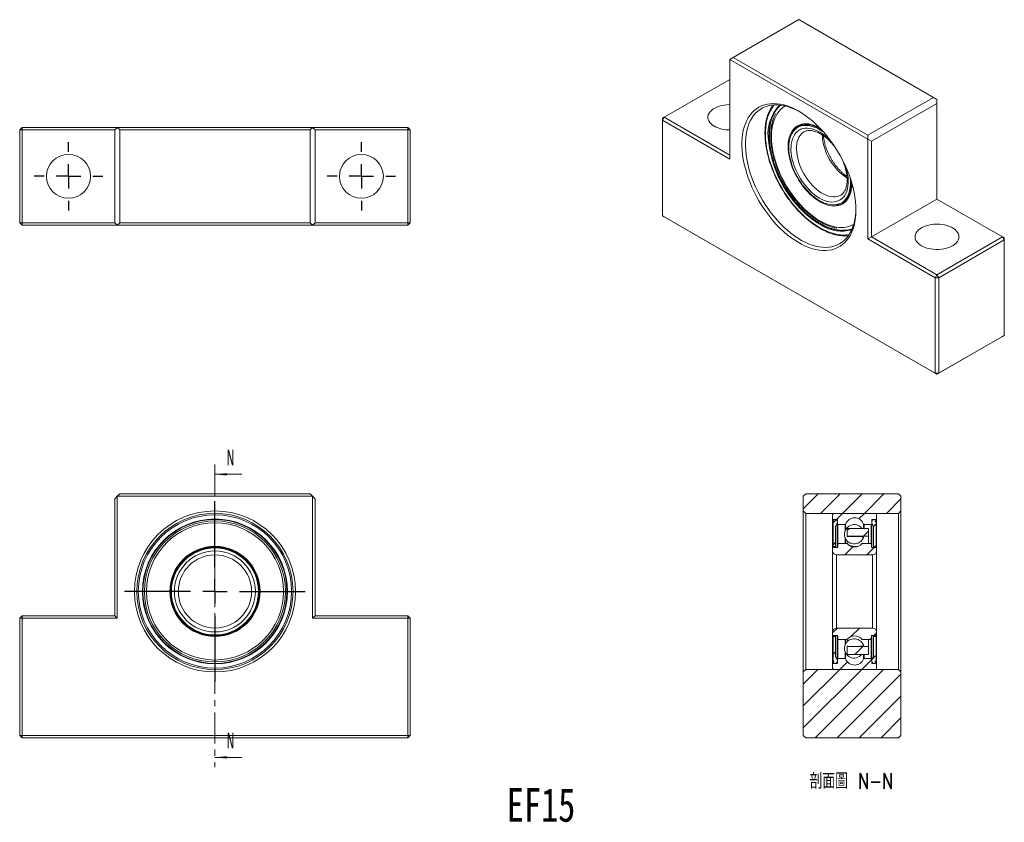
# Model space of a CAD drawing. Header units: millimetres. Extents: x 47 to 249, y 22 to 187.
import ezdxf

# ---------------------------------------------------------------- set-up
doc = ezdxf.new("R2010")
doc.units = ezdxf.units.MM
doc.linetypes.add('CENTER', pattern=[10.16, 6.35, -1.27, 1.27, -1.27])
doc.layers.add('FORMAT', color=7, linetype='Continuous')
doc.styles.add('SLDTEXTSTYLE0', font='TXT', dxfattribs={"width": 0.75})
doc.styles.add('SLDTEXTSTYLE1', font='TXT', dxfattribs={"width": 0.75, "bigfont": 'bigfont'})

# ---------------------------------------------------------------- blocks, each defined once
blk = doc.blocks.new('SW_CENTERMARKSYMBOL_0')
at = {"layer": 'FORMAT', "color": 0}
for p, q in [((0, 5), (0, 18.5)), ((0, 0), (0, 2.5)), ((-5, 0), (-18.5, 0)), ((0, 0), (-2.5, 0)), ((0, 0), (0, -2.5)), ((0, 0), (2.5, 0)), ((5, 0), (18.5, 0)), ((0, -5), (0, -18.5))]:
    blk.add_line(p, q, dxfattribs=at)
blk = doc.blocks.new('SW_CENTERMARKSYMBOL_1')
at = {"layer": 'FORMAT', "color": 0}
for p, q in [((0, 5), (0, 7)), ((0, 0), (0, 2.5)), ((-5, 0), (-7, 0)), ((0, 0), (-2.5, 0)), ((0, 0), (0, -2.5)), ((0, 0), (2.5, 0)), ((5, 0), (7, 0)), ((0, -5), (0, -7))]:
    blk.add_line(p, q, dxfattribs=at)
blk = doc.blocks.new('SW_CENTERMARKSYMBOL_2')
at = {"layer": 'FORMAT', "color": 0}
for p, q in [((0, 5), (0, 7)), ((0, 0), (0, 2.5)), ((-5, 0), (-7, 0)), ((0, 0), (-2.5, 0)), ((0, 0), (0, -2.5)), ((0, 0), (2.5, 0)), ((5, 0), (7, 0)), ((0, -5), (0, -7))]:
    blk.add_line(p, q, dxfattribs=at)

msp = doc.modelspace()

# ---------------------------------------------------------------- hatches: boundary and pattern name
at = {"linetype": 'Continuous', "lineweight": 0}
h = msp.add_hatch(dxfattribs=at)
h.set_pattern_fill('ANSI31', style=0)
h.paths.add_polyline_path([(227.09, 85.41), (227.59, 85.91), (227.59, 88.91), (227.09, 89.41), (208.09, 89.41), (207.59, 88.91), (207.59, 85.91), (208.09, 85.41)], flags=0)
h = msp.add_hatch(dxfattribs=at)
h.set_pattern_fill('ANSI31', style=0)
edge = h.paths.add_edge_path(flags=0)
edge.add_arc((222.29, 85.11), 0.3, 0, 90)
edge.add_line((222.29, 85.41), (213.89, 85.41))
edge.add_arc((213.89, 85.11), 0.3, 90, 180)
edge.add_line((213.59, 85.11), (213.59, 84.26))
edge.add_arc((213.69, 84.26), 0.1, 180, 270)
edge.add_line((213.69, 84.16), (214.49, 84.16))
edge.add_arc((214.49, 84.06), 0.1, 0, 90, ccw=False)
edge.add_line((214.59, 84.06), (214.59, 83.26))
edge.add_arc((214.69, 83.26), 0.1, 180, 270)
edge.add_line((214.69, 83.16), (216.14, 83.16))
edge.add_arc((216.14, 83.26), 0.1, 270, 338.9109)
edge.add_arc((218.09, 82.51), 1.98, 21.0891, 158.9109, ccw=False)
edge.add_arc((220.03, 83.26), 0.1, 201.0891, 270)
edge.add_line((220.03, 83.16), (221.49, 83.16))
edge.add_arc((221.49, 83.26), 0.1, 270, 360)
edge.add_line((221.59, 83.26), (221.59, 84.06))
edge.add_arc((221.69, 84.06), 0.1, 90, 180, ccw=False)
edge.add_line((221.69, 84.16), (222.49, 84.16))
edge.add_arc((222.49, 84.26), 0.1, 270, 360)
edge.add_line((222.59, 84.26), (222.59, 85.11))
h = msp.add_hatch(dxfattribs=at)
h.set_pattern_fill('ANSI31', style=0)
edge = h.paths.add_edge_path(flags=0)
edge.add_line((214.19, 78.64), (214.19, 82.59))
edge.add_arc((214.49, 82.59), 0.3, 155.8746, 180, ccw=False)
edge.add_line((214.21, 82.72), (214.54, 83.45))
edge.add_arc((214.09, 83.66), 0.5, 335.8746, 450)
edge.add_line((214.09, 84.16), (213.84, 84.16))
edge.add_arc((213.84, 84.01), 0.15, 90, 302.579)
edge.add_arc((214.19, 83.46), 0.5, 122.579, 180)
edge.add_line((213.69, 83.46), (213.69, 78.64))
edge.add_line((213.69, 78.64), (214.19, 78.64))
h = msp.add_hatch(dxfattribs=at)
h.set_pattern_fill('ANSI31', style=0)
edge = h.paths.add_edge_path(flags=0)
edge.add_line((221.63, 83.45), (221.96, 82.72))
edge.add_arc((221.69, 82.59), 0.3, 0, 24.1254, ccw=False)
edge.add_line((221.99, 82.59), (221.99, 78.64))
edge.add_line((221.99, 78.64), (222.49, 78.64))
edge.add_line((222.49, 78.64), (222.49, 83.46))
edge.add_arc((221.99, 83.46), 0.5, 0, 57.421)
edge.add_arc((222.34, 84.01), 0.15, 237.421, 450)
edge.add_line((222.34, 84.16), (222.09, 84.16))
edge.add_arc((222.09, 83.66), 0.5, 90, 204.1254)
h = msp.add_hatch(dxfattribs=at)
h.set_pattern_fill('ANSI31', style=0)
h.paths.add_polyline_path([(220.95, 82.31), (216.6, 82.31), (216.6, 80.71), (220.95, 80.71)], flags=0)
h = msp.add_hatch(dxfattribs=at)
h.set_pattern_fill('ANSI31', style=0)
edge = h.paths.add_edge_path(flags=0)
edge.add_line((222.59, 77.71), (222.59, 78.33))
edge.add_arc((222.49, 78.33), 0.1, 0, 90)
edge.add_line((222.49, 78.43), (221.64, 78.43))
edge.add_arc((221.64, 78.53), 0.1, 180, 270, ccw=False)
edge.add_line((221.54, 78.53), (221.54, 79.13))
edge.add_arc((221.44, 79.13), 0.1, 0, 90)
edge.add_line((221.44, 79.23), (219.65, 79.23))
edge.add_arc((219.65, 79.13), 0.1, 90, 138.7253)
edge.add_arc((218.09, 80.51), 1.98, 221.2747, 318.7253, ccw=False)
edge.add_arc((216.52, 79.13), 0.1, 41.2747, 90)
edge.add_line((216.52, 79.23), (214.74, 79.23))
edge.add_arc((214.74, 79.13), 0.1, 90, 180)
edge.add_line((214.64, 79.13), (214.64, 78.53))
edge.add_arc((214.54, 78.53), 0.1, 270, 360, ccw=False)
edge.add_line((214.54, 78.43), (213.69, 78.43))
edge.add_arc((213.69, 78.33), 0.1, 90, 180)
edge.add_line((213.59, 78.33), (213.59, 77.71))
edge.add_arc((214.39, 77.71), 0.8, 180, 270)
edge.add_line((214.39, 76.91), (221.79, 76.91))
edge.add_arc((221.79, 77.71), 0.8, 270, 360)
h = msp.add_hatch(dxfattribs=at)
h.set_pattern_fill('ANSI31', style=0)
edge = h.paths.add_edge_path(flags=0)
edge.add_line((221.64, 60.38), (222.49, 60.38))
edge.add_arc((222.49, 60.48), 0.1, 270, 360)
edge.add_line((222.59, 60.48), (222.59, 61.11))
edge.add_arc((221.79, 61.11), 0.8, 0, 90)
edge.add_line((221.79, 61.91), (214.39, 61.91))
edge.add_arc((214.39, 61.11), 0.8, 90, 180)
edge.add_line((213.59, 61.11), (213.59, 60.48))
edge.add_arc((213.69, 60.48), 0.1, 180, 270)
edge.add_line((213.69, 60.38), (214.54, 60.38))
edge.add_arc((214.54, 60.28), 0.1, 0, 90, ccw=False)
edge.add_line((214.64, 60.28), (214.64, 59.68))
edge.add_arc((214.74, 59.68), 0.1, 180, 270)
edge.add_line((214.74, 59.58), (216.52, 59.58))
edge.add_arc((216.52, 59.68), 0.1, 270, 318.7253)
edge.add_arc((218.09, 58.31), 1.98, 41.2747, 138.7253, ccw=False)
edge.add_arc((219.65, 59.68), 0.1, 221.2747, 270)
edge.add_line((219.65, 59.58), (221.44, 59.58))
edge.add_arc((221.44, 59.68), 0.1, 270, 360)
edge.add_line((221.54, 59.68), (221.54, 60.28))
edge.add_arc((221.64, 60.28), 0.1, 90, 180, ccw=False)
h = msp.add_hatch(dxfattribs=at)
h.set_pattern_fill('ANSI31', style=0)
edge = h.paths.add_edge_path(flags=0)
edge.add_line((214.54, 55.36), (214.21, 56.1))
edge.add_arc((214.49, 56.22), 0.3, 180, 204.1254, ccw=False)
edge.add_line((214.19, 56.22), (214.19, 60.17))
edge.add_line((214.19, 60.17), (213.69, 60.17))
edge.add_line((213.69, 60.17), (213.69, 55.35))
edge.add_arc((214.19, 55.35), 0.5, 180, 237.421)
edge.add_arc((213.84, 54.81), 0.15, 57.421, 270)
edge.add_line((213.84, 54.66), (214.09, 54.66))
edge.add_arc((214.09, 55.16), 0.5, 270, 384.1254)
h = msp.add_hatch(dxfattribs=at)
h.set_pattern_fill('ANSI31', style=0)
edge = h.paths.add_edge_path(flags=0)
edge.add_line((221.99, 60.17), (221.99, 56.22))
edge.add_arc((221.69, 56.22), 0.3, 335.8746, 360, ccw=False)
edge.add_line((221.96, 56.1), (221.63, 55.36))
edge.add_arc((222.09, 55.16), 0.5, 155.8746, 270)
edge.add_line((222.09, 54.66), (222.34, 54.66))
edge.add_arc((222.34, 54.81), 0.15, 270, 482.579)
edge.add_arc((221.99, 55.35), 0.5, 302.579, 360)
edge.add_line((222.49, 55.35), (222.49, 60.17))
edge.add_line((222.49, 60.17), (221.99, 60.17))
h = msp.add_hatch(dxfattribs=at)
h.set_pattern_fill('ANSI31', style=0)
h.paths.add_polyline_path([(220.95, 58.11), (216.6, 58.11), (216.6, 56.51), (220.95, 56.51)], flags=0)
h = msp.add_hatch(dxfattribs=at)
h.set_pattern_fill('ANSI31', style=0)
edge = h.paths.add_edge_path(flags=0)
edge.add_arc((222.29, 53.71), 0.3, 270, 360)
edge.add_line((222.59, 53.71), (222.59, 54.56))
edge.add_arc((222.49, 54.56), 0.1, 0, 90)
edge.add_line((222.49, 54.66), (221.69, 54.66))
edge.add_arc((221.69, 54.76), 0.1, 180, 270, ccw=False)
edge.add_line((221.59, 54.76), (221.59, 55.56))
edge.add_arc((221.49, 55.56), 0.1, 0, 90)
edge.add_line((221.49, 55.66), (220.03, 55.66))
edge.add_arc((220.03, 55.56), 0.1, 90, 158.9109)
edge.add_arc((218.09, 56.31), 1.98, 201.0891, 338.9109, ccw=False)
edge.add_arc((216.14, 55.56), 0.1, 21.0891, 90)
edge.add_line((216.14, 55.66), (214.69, 55.66))
edge.add_arc((214.69, 55.56), 0.1, 90, 180)
edge.add_line((214.59, 55.56), (214.59, 54.76))
edge.add_arc((214.49, 54.76), 0.1, 270, 360, ccw=False)
edge.add_line((214.49, 54.66), (213.69, 54.66))
edge.add_arc((213.69, 54.56), 0.1, 90, 180)
edge.add_line((213.59, 54.56), (213.59, 53.71))
edge.add_arc((213.89, 53.71), 0.3, 180, 270)
edge.add_line((213.89, 53.41), (222.29, 53.41))
h = msp.add_hatch(dxfattribs=at)
h.set_pattern_fill('ANSI31', style=0)
h.paths.add_polyline_path([(227.59, 52.91), (227.09, 53.41), (208.09, 53.41), (207.59, 52.91), (207.59, 39.91), (208.09, 39.41), (227.09, 39.41), (227.59, 39.91)], flags=0)

# ---------------------------------------------------------------- linework, layer by layer
at = {"color": 7, "linetype": 'Continuous', "lineweight": 15}
for p, q in [((206.68, 186.58), (193.25, 178.82)), ((234.26, 170.66), (206.68, 186.58)), ((192.54, 178.41), (193.25, 178.82)), ((192.54, 178.41), (192.54, 158)), ((220.83, 162.08), (192.54, 178.41)), ((193.25, 178.82), (220.83, 162.9)), ((192.54, 174.33), (179.11, 166.57)), ((220.83, 162.9), (234.26, 170.66)), ((234.97, 169.43), (221.53, 161.68)), ((234.97, 170.25), (234.26, 170.66)), ((234.97, 169.43), (234.97, 170.25)), ((234.97, 149.83), (234.97, 169.43)), ((178.75, 165.96), (179.11, 166.57)), ((179.11, 166.57), (178.75, 166.37)), ((178.75, 165.96), (178.75, 166.37)), ((178.75, 165.96), (178.75, 146.36)), ((192.54, 158), (178.75, 165.96)), ((179.11, 166.57), (192.54, 158.81)), ((47.07, 163.98), (47.57, 164.48)), ((47.07, 144.98), (47.07, 163.98)), ((47.57, 163.98), (47.07, 163.98)), ((47.57, 163.98), (47.57, 164.48)), ((47.57, 164.48), (67.07, 164.48)), ((47.57, 163.98), (47.57, 144.98)), ((66.57, 163.98), (47.57, 163.98)), ((67.07, 164.48), (66.57, 163.98)), ((66.57, 144.98), (66.57, 163.98)), ((67.57, 163.98), (67.07, 164.48)), ((67.07, 164.48), (107.07, 164.48)), ((67.57, 163.98), (67.57, 144.98)), ((106.57, 163.98), (67.57, 163.98)), ((107.07, 164.48), (106.57, 163.98)), ((106.57, 144.98), (106.57, 163.98)), ((107.57, 163.98), (107.07, 164.48)), ((107.07, 164.48), (126.57, 164.48)), ((107.57, 163.98), (107.57, 144.98)), ((126.57, 163.98), (107.57, 163.98)), ((126.57, 164.48), (126.57, 163.98)), ((126.57, 164.48), (127.07, 163.98)), ((126.57, 144.98), (126.57, 163.98)), ((127.07, 163.98), (126.57, 163.98)), ((127.07, 163.98), (127.07, 144.98)), ((207.09, 164.98), (206.49, 164.63)), ((207.74, 163.6), (207.71, 163.57)), ((220.83, 162.9), (220.83, 162.08)), ((220.83, 141.67), (220.83, 162.08)), ((220.83, 162.08), (221.53, 161.68)), ((221.53, 161.68), (221.53, 142.08)), ((215.51, 149), (216.11, 149.35)), ((221.53, 142.08), (234.97, 149.83)), ((248.4, 142.08), (234.97, 149.83)), ((178.75, 146.36), (234.62, 114.11)), ((178.75, 146.36), (179.11, 146.16)), ((234.97, 113.91), (179.11, 146.16)), ((47.57, 144.98), (47.07, 144.98)), ((47.57, 144.48), (47.07, 144.98)), ((47.57, 144.98), (66.57, 144.98)), ((47.57, 144.48), (47.57, 144.98)), ((67.07, 144.48), (47.57, 144.48)), ((66.57, 144.98), (67.07, 144.48)), ((67.07, 144.48), (67.57, 144.98)), ((107.07, 144.48), (67.07, 144.48)), ((67.57, 144.98), (106.57, 144.98)), ((106.57, 144.98), (107.07, 144.48)), ((107.07, 144.48), (107.57, 144.98)), ((126.57, 144.48), (107.07, 144.48)), ((107.57, 144.98), (126.57, 144.98)), ((127.07, 144.98), (126.57, 144.98)), ((126.57, 144.98), (126.57, 144.48)), ((127.07, 144.98), (126.57, 144.48)), ((214.44, 143.82), (214.03, 143.91)), ((221.53, 142.08), (220.83, 141.67)), ((234.62, 133.71), (220.83, 141.67)), ((221.53, 142.08), (234.97, 134.32)), ((234.97, 134.32), (248.4, 142.08)), ((248.76, 141.47), (235.32, 133.71)), ((248.76, 141.47), (248.4, 142.08)), ((248.76, 141.87), (248.4, 142.08)), ((248.76, 141.87), (248.76, 141.47)), ((248.76, 121.87), (248.76, 141.47)), ((234.97, 134.32), (234.62, 133.71)), ((234.62, 114.11), (234.62, 133.71)), ((235.32, 133.71), (234.62, 133.71)), ((235.32, 133.71), (234.97, 134.32)), ((235.32, 133.71), (235.32, 114.11)), ((248.4, 121.67), (234.97, 113.91)), ((235.32, 114.11), (248.76, 121.87)), ((248.4, 121.67), (248.76, 121.87)), ((235.32, 114.11), (234.62, 114.11)), ((234.97, 113.91), (234.62, 114.11)), ((234.97, 113.91), (235.32, 114.11)), ((66.57, 88.41), (67.07, 88.91)), ((67.07, 88.91), (67.57, 89.41)), ((67.07, 88.91), (67.07, 63.91)), ((107.07, 88.91), (67.07, 88.91)), ((67.57, 89.41), (106.57, 89.41)), ((106.57, 89.41), (107.07, 88.91)), ((107.07, 63.91), (107.07, 88.91)), ((107.07, 88.91), (107.57, 88.41)), ((207.59, 88.91), (208.09, 89.41)), ((207.59, 85.91), (207.59, 88.91)), ((227.09, 89.41), (208.09, 89.41)), ((227.09, 89.41), (227.59, 88.91)), ((227.59, 85.91), (227.59, 88.91)), ((66.57, 64.41), (66.57, 88.41)), ((107.57, 88.41), (107.57, 64.41)), ((208.09, 85.41), (207.59, 85.91)), ((207.59, 52.91), (207.59, 85.91)), ((227.09, 85.41), (208.09, 85.41)), ((208.09, 85.41), (208.09, 53.41)), ((213.59, 85.11), (213.59, 84.26)), ((222.29, 85.41), (213.89, 85.41)), ((222.59, 84.26), (222.59, 85.11)), ((227.59, 85.91), (227.09, 85.41)), ((227.09, 53.41), (227.09, 85.41)), ((227.59, 85.91), (227.59, 52.91)), ((213.59, 84.26), (213.59, 78.33)), ((213.69, 84.16), (214.49, 84.16)), ((213.69, 84.01), (213.69, 83.46)), ((213.69, 83.46), (213.69, 78.64)), ((214.09, 84.16), (213.84, 84.16)), ((214.21, 82.72), (214.54, 83.45)), ((214.59, 84.06), (214.59, 83.26)), ((214.59, 83.26), (214.59, 78.45)), ((214.69, 83.16), (216.14, 83.16)), ((220.03, 83.16), (221.49, 83.16)), ((221.59, 83.26), (221.59, 84.06)), ((221.59, 83.26), (221.59, 78.45)), ((221.63, 83.45), (221.96, 82.72)), ((221.69, 84.16), (222.49, 84.16)), ((222.34, 84.16), (222.09, 84.16)), ((222.49, 83.46), (222.49, 84.01)), ((222.49, 78.64), (222.49, 83.46)), ((222.59, 84.26), (222.59, 78.33)), ((214.19, 78.64), (214.19, 82.59)), ((220.95, 82.31), (216.6, 82.31)), ((216.6, 82.31), (216.6, 80.71)), ((216.6, 80.71), (216.6, 80.65)), ((216.6, 80.71), (220.95, 80.71)), ((220.95, 80.71), (220.95, 82.31)), ((220.95, 80.71), (220.95, 79.23)), ((221.99, 82.59), (221.99, 78.64)), ((214.64, 79.13), (214.64, 78.53)), ((216.52, 79.23), (214.74, 79.23)), ((216.6, 79.73), (216.6, 79.19)), ((221.44, 79.23), (219.65, 79.23)), ((221.54, 78.53), (221.54, 79.13)), ((213.59, 78.33), (213.59, 77.71)), ((213.59, 61.11), (213.59, 77.71)), ((213.69, 78.64), (214.19, 78.64)), ((213.69, 78.43), (213.69, 78.64)), ((214.54, 78.43), (213.69, 78.43)), ((214.19, 78.43), (214.19, 78.64)), ((214.39, 76.91), (221.79, 76.91)), ((214.39, 76.91), (214.39, 61.91)), ((217.95, 78.62), (218.69, 78.62)), ((217.95, 78.53), (217.95, 78.62)), ((222.49, 78.43), (221.64, 78.43)), ((221.79, 61.91), (221.79, 76.91)), ((221.99, 78.64), (222.49, 78.64)), ((221.99, 78.64), (221.99, 78.43)), ((222.49, 78.64), (222.49, 78.43)), ((222.59, 77.71), (222.59, 78.33)), ((222.59, 77.71), (222.59, 61.11)), ((47.57, 64.41), (47.07, 63.91)), ((47.57, 63.91), (47.07, 63.91)), ((47.07, 39.91), (47.07, 63.91)), ((47.57, 63.91), (47.57, 64.41)), ((47.57, 64.41), (66.57, 64.41)), ((47.57, 63.91), (47.57, 39.91)), ((67.07, 63.91), (47.57, 63.91)), ((67.07, 63.91), (66.57, 64.41)), ((107.57, 64.41), (107.07, 63.91)), ((126.57, 63.91), (107.07, 63.91)), ((107.57, 64.41), (126.57, 64.41)), ((126.57, 64.41), (126.57, 63.91)), ((127.07, 63.91), (126.57, 64.41)), ((126.57, 39.91), (126.57, 63.91)), ((127.07, 63.91), (126.57, 63.91)), ((127.07, 63.91), (127.07, 39.91)), ((213.59, 61.11), (213.59, 60.48)), ((221.79, 61.91), (214.39, 61.91)), ((222.59, 60.48), (222.59, 61.11)), ((213.59, 60.48), (213.59, 54.56)), ((213.69, 60.17), (213.69, 60.38)), ((213.69, 60.38), (214.54, 60.38)), ((213.69, 60.17), (213.69, 55.35)), ((214.19, 60.17), (213.69, 60.17)), ((214.19, 60.17), (214.19, 60.38)), ((214.19, 56.22), (214.19, 60.17)), ((214.59, 60.37), (214.59, 55.56)), ((214.64, 60.28), (214.64, 59.68)), ((214.74, 59.58), (216.52, 59.58)), ((216.6, 59.62), (216.6, 59.14)), ((219.65, 59.58), (221.44, 59.58)), ((220.95, 59.58), (220.95, 58.11)), ((221.54, 59.68), (221.54, 60.28)), ((221.59, 60.37), (221.59, 55.56)), ((221.64, 60.38), (222.49, 60.38)), ((221.99, 60.38), (221.99, 60.17)), ((222.49, 60.17), (221.99, 60.17)), ((221.99, 60.17), (221.99, 56.22)), ((222.49, 60.38), (222.49, 60.17)), ((222.49, 55.35), (222.49, 60.17)), ((222.59, 60.48), (222.59, 54.56)), ((216.6, 58.19), (216.6, 58.11)), ((220.95, 58.11), (216.6, 58.11)), ((216.6, 58.11), (216.6, 56.51)), ((216.6, 56.51), (220.95, 56.51)), ((220.95, 56.51), (220.95, 58.11)), ((213.59, 54.56), (213.59, 53.71)), ((213.69, 55.35), (213.69, 54.81)), ((214.49, 54.66), (213.69, 54.66)), ((213.84, 54.66), (214.09, 54.66)), ((214.54, 55.36), (214.21, 56.1)), ((214.59, 55.56), (214.59, 54.76)), ((216.14, 55.66), (214.69, 55.66)), ((221.49, 55.66), (220.03, 55.66)), ((221.59, 54.76), (221.59, 55.56)), ((221.96, 56.1), (221.63, 55.36)), ((222.49, 54.66), (221.69, 54.66)), ((222.09, 54.66), (222.34, 54.66)), ((222.49, 54.81), (222.49, 55.35)), ((222.59, 53.71), (222.59, 54.56)), ((207.59, 52.91), (208.09, 53.41)), ((207.59, 39.91), (207.59, 52.91)), ((208.09, 53.41), (227.09, 53.41)), ((213.89, 53.41), (222.29, 53.41)), ((227.09, 53.41), (227.59, 52.91)), ((227.59, 39.91), (227.59, 52.91)), ((47.07, 39.91), (47.57, 39.41)), ((47.57, 39.91), (47.07, 39.91)), ((47.57, 39.91), (126.57, 39.91)), ((47.57, 39.91), (47.57, 39.41)), ((126.57, 39.41), (47.57, 39.41)), ((126.57, 39.41), (126.57, 39.91)), ((127.07, 39.91), (126.57, 39.91)), ((126.57, 39.41), (127.07, 39.91)), ((208.09, 39.41), (207.59, 39.91)), ((208.09, 39.41), (227.09, 39.41)), ((227.59, 39.91), (227.09, 39.41))]:
    msp.add_line(p, q, dxfattribs=at)
at = {"color": 7, "linetype": 'CENTER', "lineweight": 0}
msp.add_line((87.07, 95.41), (87.07, 33.41), dxfattribs=at)
at = {"color": 7, "linetype": 'Continuous', "lineweight": 0}
for p, q in [((92.57, 93.41), (87.07, 93.41)), ((92.57, 35.41), (87.07, 35.41))]:
    msp.add_line(p, q, dxfattribs=at)
at = {"color": 8, "linetype": 'Continuous', "lineweight": 15}
for p, q in [((213.69, 84.16), (213.69, 84.01)), ((214.21, 78.43), (214.21, 82.72)), ((214.49, 84.16), (214.49, 83.96)), ((214.54, 78.43), (214.54, 83.45)), ((214.69, 83.16), (214.69, 79.22)), ((216.14, 83.16), (216.14, 81.82)), ((216.23, 83.22), (216.23, 82.04)), ((219.94, 83.22), (219.94, 82.31)), ((220.03, 83.16), (220.03, 82.31)), ((221.49, 83.16), (221.49, 79.22)), ((221.63, 83.45), (221.63, 78.43)), ((221.69, 84.16), (221.69, 83.96)), ((221.96, 82.72), (221.96, 78.43)), ((222.49, 84.16), (222.49, 84.01)), ((216.14, 80.44), (216.14, 79.23)), ((216.23, 80.23), (216.23, 79.23)), ((214.21, 56.1), (214.21, 60.38)), ((214.54, 55.36), (214.54, 60.38)), ((214.69, 59.6), (214.69, 55.66)), ((216.14, 59.58), (216.14, 58.43)), ((216.23, 59.58), (216.23, 58.64)), ((221.49, 59.6), (221.49, 55.66)), ((221.63, 60.38), (221.63, 55.36)), ((221.96, 60.38), (221.96, 56.1)), ((216.14, 57.05), (216.14, 55.66)), ((216.23, 56.83), (216.23, 55.59)), ((219.94, 56.51), (219.94, 55.59)), ((220.03, 56.51), (220.03, 55.66)), ((213.69, 54.81), (213.69, 54.66)), ((214.49, 54.86), (214.49, 54.66)), ((221.69, 54.86), (221.69, 54.66)), ((222.49, 54.81), (222.49, 54.66))]:
    msp.add_line(p, q, dxfattribs=at)
at = {"color": 7, "linetype": 'Continuous', "lineweight": 15, "flags": 128}
for points in [[(192.54, 169.17), (192.47, 169.17), (191.92, 169.14), (191.38, 169.08), (190.85, 168.98), (190.35, 168.84), (189.89, 168.67), (189.46, 168.46), (189.08, 168.23), (188.75, 167.97), (188.48, 167.69), (188.28, 167.4), (188.13, 167.09), (188.06, 166.77), (188.05, 166.45), (188.11, 166.13), (188.23, 165.82), (188.43, 165.52), (188.68, 165.24), (188.99, 164.97), (189.36, 164.73)], [(218.35, 147.59), (218.33, 146.75), (218.26, 145.94), (218.14, 145.16), (217.98, 144.42), (217.77, 143.72), (217.52, 143.07), (217.22, 142.45), (216.88, 141.89), (216.5, 141.38), (216.08, 140.91), (215.62, 140.51), (215.13, 140.15), (214.6, 139.86), (214.04, 139.62), (213.45, 139.44), (212.84, 139.33), (212.19, 139.27), (211.53, 139.27), (210.85, 139.34), (210.15, 139.46), (209.44, 139.64), (208.71, 139.89), (207.98, 140.19), (207.24, 140.55), (206.5, 140.96), (205.76, 141.43), (205.02, 141.95), (204.3, 142.52), (203.58, 143.13), (202.87, 143.8), (202.18, 144.5), (201.5, 145.24), (200.85, 146.03), (200.22, 146.84), (199.62, 147.68), (199.04, 148.55), (198.5, 149.45), (197.99, 150.36), (197.51, 151.29), (197.07, 152.23), (196.67, 153.18), (196.31, 154.14), (196, 155.09), (195.72, 156.05), (195.49, 156.99), (195.3, 157.93), (195.16, 158.85), (195.07, 159.75), (195.02, 160.63), (195.02, 161.48), (195.07, 162.31), (195.16, 163.1), (195.3, 163.86), (195.49, 164.58), (195.72, 165.26), (196, 165.9), (196.31, 166.49), (196.67, 167.02), (197.07, 167.51), (197.51, 167.95), (197.99, 168.33), (198.5, 168.65), (199.04, 168.92), (199.62, 169.13), (200.22, 169.27), (200.85, 169.36), (201.5, 169.39), (202.18, 169.35), (202.87, 169.26), (203.58, 169.11), (204.3, 168.89), (205.02, 168.62), (205.76, 168.29), (206.5, 167.9), (207.24, 167.46), (207.98, 166.97), (208.71, 166.42), (209.44, 165.83), (210.15, 165.19), (210.85, 164.51), (211.53, 163.78), (212.19, 163.02), (212.84, 162.22), (213.45, 161.39), (214.04, 160.54), (214.6, 159.65), (215.13, 158.75), (215.62, 157.83), (216.08, 156.89), (216.5, 155.94), (216.88, 154.99), (217.22, 154.03), (217.52, 153.08), (217.77, 152.13), (217.98, 151.19), (218.14, 150.26), (218.26, 149.35), (218.33, 148.46), (218.35, 147.59)], [(206.86, 167.69), (206.49, 167.9), (205.76, 168.25), (205.03, 168.54), (204.32, 168.78), (203.61, 168.96), (202.92, 169.08), (202.25, 169.13), (201.59, 169.12), (200.96, 169.06), (200.36, 168.93), (199.78, 168.74), (199.23, 168.49), (198.72, 168.19), (198.24, 167.82), (197.8, 167.4), (197.4, 166.93), (197.03, 166.41), (196.71, 165.83), (196.43, 165.21), (196.2, 164.54), (196.01, 163.83), (195.87, 163.08), (195.78, 162.3), (195.73, 161.48), (195.73, 160.63), (195.78, 159.76), (195.87, 158.87), (196.01, 157.96), (196.2, 157.03), (196.43, 156.09), (196.71, 155.15), (197.03, 154.2), (197.4, 153.26), (197.8, 152.32), (198.24, 151.39), (198.72, 150.47), (199.23, 149.57), (199.78, 148.7), (200.36, 147.84), (200.96, 147.01), (201.59, 146.22), (202.25, 145.46), (202.92, 144.74), (203.61, 144.06), (204.32, 143.42), (205.03, 142.83), (205.76, 142.29), (206.49, 141.8), (207.22, 141.36), (207.95, 140.98), (208.68, 140.65), (209.4, 140.39), (210.11, 140.18), (210.81, 140.03), (211.49, 139.95), (212.16, 139.92), (212.8, 139.96), (213.42, 140.06), (214.01, 140.22), (214.57, 140.43), (215.1, 140.71), (215.6, 141.05), (216.06, 141.44), (216.48, 141.88), (216.87, 142.38), (217.21, 142.94), (217.51, 143.53), (217.76, 144.18), (217.97, 144.87), (218.14, 145.6), (218.26, 146.37), (218.33, 147.17), (218.35, 147.8)], [(212.83, 148.52), (212.29, 148.68), (211.74, 148.89), (211.19, 149.17), (210.64, 149.49), (210.09, 149.88), (209.54, 150.31), (209.01, 150.78), (208.49, 151.31), (207.98, 151.87), (207.5, 152.46), (207.05, 153.09), (206.62, 153.75), (206.23, 154.42), (205.87, 155.12), (205.54, 155.82), (205.26, 156.54), (205.01, 157.25), (204.81, 157.96), (204.66, 158.67), (204.55, 159.36), (204.48, 160.03), (204.47, 160.68), (204.5, 161.3), (204.58, 161.89), (204.7, 162.44), (204.87, 162.96), (205.08, 163.42), (205.34, 163.84), (205.63, 164.21), (205.97, 164.53), (206.34, 164.79), (206.75, 164.99), (207.18, 165.14), (207.65, 165.22), (208.13, 165.25), (208.64, 165.21), (209.17, 165.11), (209.7, 164.95), (210.25, 164.74), (210.8, 164.46), (210.99, 164.36)], [(207.61, 165.22), (207.41, 165.14), (207.09, 164.98)], [(217.53, 153.04), (217.53, 152.95), (217.5, 152.33), (217.42, 151.74), (217.3, 151.19), (217.13, 150.67), (216.91, 150.21), (216.66, 149.79), (216.36, 149.42), (216.03, 149.1), (215.65, 148.84), (215.25, 148.64), (214.81, 148.49), (214.35, 148.41), (213.86, 148.39), (213.35, 148.42), (212.83, 148.52)], [(216.11, 149.35), (216.37, 149.52), (216.58, 149.68)], [(231.79, 140.24), (232.2, 140.03), (232.66, 139.85), (233.15, 139.7), (233.67, 139.59), (234.21, 139.52), (234.76, 139.48), (235.32, 139.49), (235.86, 139.53), (236.4, 139.62), (236.91, 139.74), (237.4, 139.89), (237.84, 140.08), (238.25, 140.3), (238.6, 140.55), (238.9, 140.81), (239.14, 141.1), (239.32, 141.41), (239.43, 141.72), (239.47, 142.04), (239.44, 142.36), (239.35, 142.67), (239.19, 142.98), (238.97, 143.27), (238.68, 143.55), (238.34, 143.8), (237.95, 144.03), (237.51, 144.22), (237.04, 144.39), (236.53, 144.52), (236, 144.61), (235.45, 144.66), (234.9, 144.68), (234.35, 144.65), (233.8, 144.59), (233.28, 144.49), (232.78, 144.35), (232.31, 144.18), (231.89, 143.97), (231.51, 143.74), (231.18, 143.48), (230.91, 143.2), (230.7, 142.9), (230.56, 142.6), (230.48, 142.28), (230.47, 141.96), (230.53, 141.64), (230.66, 141.33), (230.85, 141.03), (231.11, 140.75), (231.42, 140.48), (231.79, 140.24)]]:
    msp.add_lwpolyline(points, dxfattribs=at)
at = {"color": 8, "linetype": 'Continuous', "lineweight": 15, "flags": 128}
for points in [[(201.61, 169.13), (201.55, 169.05), (201.18, 168.54), (200.86, 167.99), (200.58, 167.38), (200.34, 166.74), (200.14, 166.05), (200, 165.32), (199.89, 164.56), (199.84, 163.77), (199.83, 162.94), (199.86, 162.09), (199.95, 161.22), (200.08, 160.33), (200.25, 159.42), (200.47, 158.5), (200.73, 157.58), (201.04, 156.65), (201.39, 155.72), (201.78, 154.8), (202.2, 153.89), (202.66, 152.98), (203.16, 152.1), (203.69, 151.23), (204.25, 150.39), (204.84, 149.57), (205.45, 148.78), (206.09, 148.03), (206.75, 147.31), (207.42, 146.63), (208.11, 146), (208.81, 145.41), (209.52, 144.87), (210.24, 144.38), (210.96, 143.94), (211.67, 143.55), (212.39, 143.22), (213.1, 142.95), (213.8, 142.73), (214.49, 142.58), (215.16, 142.48), (215.82, 142.44), (216.45, 142.47), (216.96, 142.53)], [(213.79, 144.19), (213.12, 144.38), (212.45, 144.63), (211.76, 144.93), (211.08, 145.29), (210.39, 145.71), (209.71, 146.18), (209.03, 146.7), (208.37, 147.27), (207.71, 147.88), (207.07, 148.54), (206.45, 149.24), (205.85, 149.97), (205.28, 150.73), (204.73, 151.53), (204.22, 152.35), (203.73, 153.19), (203.28, 154.04), (202.87, 154.91), (202.49, 155.79), (202.16, 156.68), (201.87, 157.56), (201.62, 158.45), (201.41, 159.32), (201.26, 160.18), (201.14, 161.03), (201.08, 161.85), (201.06, 162.66), (201.09, 163.43), (201.17, 164.17), (201.29, 164.88), (201.46, 165.55), (201.68, 166.18), (201.94, 166.76), (202.24, 167.29), (202.59, 167.78), (202.97, 168.21), (203.4, 168.59), (203.84, 168.91)], [(200.89, 165.61), (200.77, 165.1), (200.66, 164.37), (200.59, 163.61), (200.57, 162.82), (200.59, 162), (200.66, 161.16), (200.78, 160.3), (200.94, 159.42), (201.15, 158.53), (201.4, 157.64), (201.7, 156.74), (202.03, 155.84), (202.41, 154.94), (202.82, 154.06), (203.27, 153.18), (203.76, 152.32), (204.28, 151.49), (204.82, 150.67), (205.4, 149.89), (206, 149.13), (206.62, 148.41), (207.26, 147.72), (207.92, 147.08), (208.6, 146.48), (209.28, 145.93), (209.97, 145.42), (210.67, 144.97), (211.36, 144.57)], [(209.52, 164.69), (209.15, 164.79), (208.63, 164.89), (208.14, 164.92), (207.66, 164.9), (207.21, 164.81), (206.78, 164.66), (206.39, 164.46), (206.03, 164.2), (205.71, 163.88), (205.42, 163.51), (205.18, 163.09), (204.97, 162.63), (204.82, 162.12), (204.7, 161.57), (204.64, 160.99), (204.62, 160.37), (204.64, 159.73), (204.72, 159.07), (204.84, 158.39), (205, 157.69), (205.16, 157.16)], [(205.33, 157.95), (205.2, 158.62), (205.11, 159.27), (205.06, 159.9), (205.07, 160.51), (205.12, 161.08), (205.21, 161.62), (205.36, 162.13), (205.55, 162.59), (205.78, 163), (206.05, 163.36), (206.36, 163.67), (206.71, 163.92), (207.1, 164.12), (207.51, 164.26), (207.95, 164.33), (208.42, 164.35), (208.9, 164.3), (209.4, 164.2), (209.92, 164.03), (210.44, 163.81), (210.97, 163.53), (211.49, 163.19), (212.01, 162.81), (212.53, 162.37), (213.03, 161.89), (213.3, 161.6)], [(207.71, 163.57), (207.52, 163.45), (207.21, 163.18), (206.93, 162.86), (206.7, 162.49), (206.51, 162.07), (206.36, 161.61), (206.26, 161.11), (206.2, 160.57), (206.19, 160), (206.23, 159.41), (206.31, 158.79), (206.44, 158.17)], [(216.29, 156.42), (216.34, 156.27), (216.52, 155.6), (216.66, 154.93), (216.75, 154.28), (216.79, 153.65), (216.79, 153.04), (216.74, 152.47), (216.64, 151.92), (216.5, 151.42), (216.31, 150.96), (216.08, 150.55), (215.8, 150.19), (215.49, 149.88), (215.14, 149.63), (214.76, 149.43), (214.35, 149.29), (213.9, 149.22), (213.44, 149.2), (212.95, 149.24), (212.45, 149.35), (211.94, 149.52), (211.41, 149.74), (210.89, 150.02), (210.36, 150.35), (209.84, 150.74), (209.33, 151.18), (208.83, 151.66), (208.35, 152.18), (207.88, 152.74), (207.45, 153.33), (207.04, 153.95), (206.66, 154.59), (206.31, 155.25), (206.01, 155.92), (205.74, 156.6), (205.52, 157.28), (205.33, 157.95), (205.33, 157.95)], [(206.44, 158.17), (206.61, 157.53), (206.83, 156.89), (207.08, 156.25), (207.38, 155.61), (207.71, 154.99), (208.07, 154.39), (208.47, 153.82), (208.89, 153.27), (209.33, 152.75), (209.8, 152.28), (210.28, 151.84), (210.76, 151.46), (211.26, 151.12), (211.76, 150.83), (212.25, 150.6), (212.74, 150.43), (213.22, 150.31), (213.68, 150.26), (214.12, 150.26), (214.54, 150.33), (214.93, 150.45), (215.25, 150.61)], [(210.24, 149.93), (210.29, 149.89), (210.83, 149.54), (211.37, 149.25), (211.91, 149.01), (212.45, 148.82), (212.97, 148.7), (213.47, 148.64), (213.96, 148.63), (214.42, 148.69), (214.86, 148.81), (215.27, 148.98), (215.65, 149.21), (215.99, 149.5), (216.3, 149.85), (216.56, 150.24), (216.79, 150.68), (216.97, 151.17), (217.06, 151.53)], [(211.36, 144.57), (212.06, 144.22), (212.72, 143.94)]]:
    msp.add_lwpolyline(points, dxfattribs=at)
at = {"color": 7, "linetype": 'Continuous', "lineweight": 15}
for centre, radius in [((57.07, 154.48), 4.5), ((117.07, 154.48), 4.5), ((87.07, 69.41), 16.5), ((87.07, 69.41), 16), ((87.07, 69.41), 15.7), ((87.07, 69.41), 14.85), ((87.07, 69.41), 14.75), ((87.07, 69.41), 14.45), ((87.07, 69.41), 14.05), ((87.07, 69.41), 9.24), ((87.07, 69.41), 9.12), ((87.07, 69.41), 9.02), ((87.07, 69.41), 8.92), ((87.07, 69.41), 8.3), ((87.07, 69.41), 7.5)]:
    msp.add_circle(centre, radius, dxfattribs=at)
at = {"color": 8, "linetype": 'Continuous', "lineweight": 15}
for centre, radius, start, end in [((209.2, 163.03), 8.86, 136.8179, 190.6819), ((208.66, 162.43), 3.09, 119.1848, 134.6003), ((206.98, 157.2), 8.06, 56.942, 66.9388), ((222.99, 163.74), 11.59, 183.7822, 236.2117), ((209.52, 153.14), 7.86, 350.9247, 3.1287), ((214.69, 151.98), 3.1, 285.4032, 300.801), ((218.46, 157.69), 15.06, 234.2246, 241.5873), ((215.45, 151.05), 7.8, 237.8605, 285.3004), ((215.34, 149.83), 5.84, 254.6165, 295.9281)]:
    msp.add_arc(centre, radius, start, end, dxfattribs=at)
at = {"color": 7, "linetype": 'Continuous', "lineweight": 15}
for centre, radius, start, end in [((207.28, 164.22), 6.54, 132.0568, 167.7421), ((206.77, 164.78), 5.76, 131.8476, 152.8912), ((209.49, 163.39), 8.53, 152.4591, 175.7451), ((192.45, 170.61), 6.64, 242.285, 270.8188), ((208.5, 162.08), 3.43, 124.3662, 152.1601), ((208.29, 160.96), 4.09, 63.2353, 116.2507), ((207.13, 157.4), 7.67, 52.667, 71.8694), ((223.86, 164.24), 23.53, 186.9384, 232.8847), ((218.83, 161.37), 14.31, 197.1279, 233.0847), ((209.42, 153.18), 7.82, 347.8132, 7.1108), ((213.32, 152.33), 3.99, 303.3712, 353.8503), ((214.29, 152.08), 3.49, 268.059, 295.404), ((215.52, 150.38), 7.02, 246.5445, 286.9836), ((215.78, 149.17), 5.76, 267.1347, 288.151), ((213.89, 85.11), 0.3, 90, 180), ((222.29, 85.11), 0.3, 0, 90), ((213.69, 84.26), 0.1, 180, 270), ((213.84, 84.01), 0.15, 90, 302.579), ((214.19, 83.46), 0.5, 122.579, 180), ((214.09, 83.66), 0.5, 335.8746, 90), ((214.49, 82.59), 0.3, 155.8746, 180), ((214.49, 84.06), 0.1, 0, 90), ((214.69, 83.26), 0.1, 180, 270), ((218, 81.13), 1.98, 36.2079, 341.6276), ((216.14, 83.26), 0.1, 270, 338.9109), ((218.09, 82.51), 1.98, 21.0891, 158.9109), ((220.03, 83.26), 0.1, 201.0891, 270), ((221.49, 83.26), 0.1, 270, 0), ((221.69, 84.06), 0.1, 90, 180), ((222.09, 83.66), 0.5, 90, 204.1254), ((221.69, 82.59), 0.3, 0, 24.1254), ((222.34, 84.01), 0.15, 237.421, 90), ((221.99, 83.46), 0.5, 0, 57.421), ((222.49, 84.26), 0.1, 270, 0), ((214.74, 79.13), 0.1, 90, 180), ((216.52, 79.13), 0.1, 41.2747, 90), ((218.09, 80.51), 1.98, 221.2747, 318.7253), ((219.65, 79.13), 0.1, 90, 138.7253), ((221.44, 79.13), 0.1, 0, 90), ((213.69, 78.33), 0.1, 90, 180), ((214.39, 77.71), 0.8, 180, 270), ((214.54, 78.53), 0.1, 270, 0), ((221.64, 78.53), 0.1, 180, 270), ((221.79, 77.71), 0.8, 270, 0), ((222.49, 78.33), 0.1, 0, 90), ((214.39, 61.11), 0.8, 90, 180), ((221.79, 61.11), 0.8, 0, 90), ((213.69, 60.48), 0.1, 180, 270), ((214.54, 60.28), 0.1, 0, 90), ((214.74, 59.68), 0.1, 180, 270), ((218, 57.74), 1.98, 18.4816, 321.6608), ((216.52, 59.68), 0.1, 270, 318.7253), ((218.09, 58.31), 1.98, 41.2747, 138.7253), ((219.65, 59.68), 0.1, 221.2747, 270), ((221.44, 59.68), 0.1, 270, 0), ((221.64, 60.28), 0.1, 90, 180), ((222.49, 60.48), 0.1, 270, 0), ((213.69, 54.56), 0.1, 90, 180), ((214.19, 55.35), 0.5, 180, 237.421), ((213.84, 54.81), 0.15, 57.421, 270), ((214.09, 55.16), 0.5, 270, 24.1254), ((214.49, 56.22), 0.3, 180, 204.1254), ((214.49, 54.76), 0.1, 270, 0), ((214.69, 55.56), 0.1, 90, 180), ((216.14, 55.56), 0.1, 21.0891, 90), ((218.09, 56.31), 1.98, 201.0891, 338.9109), ((220.03, 55.56), 0.1, 90, 158.9109), ((221.49, 55.56), 0.1, 0, 90), ((222.09, 55.16), 0.5, 155.8746, 270), ((221.69, 54.76), 0.1, 180, 270), ((221.69, 56.22), 0.3, 335.8746, 360), ((221.99, 55.35), 0.5, 302.579, 0), ((222.34, 54.81), 0.15, 270, 122.579), ((222.49, 54.56), 0.1, 360, 90), ((213.89, 53.71), 0.3, 180, 270), ((222.29, 53.71), 0.3, 270, 0)]:
    msp.add_arc(centre, radius, start, end, dxfattribs=at)
msp.add_ellipse((219.3, 69.41), major_axis=(30.44, -7.54), ratio=0.276491, start_param=1.683447, end_param=1.712438, dxfattribs=at)
for points, knots in [([(201.31, 169.07), (201.21, 168.92), (200.99, 168.6), (200.7, 168.05), (200.44, 167.46), (200.21, 166.82), (200.03, 166.14), (199.89, 165.43), (199.8, 164.69), (199.74, 163.92), (199.73, 163.12), (199.76, 162.3), (199.84, 161.46), (199.95, 160.61), (200.11, 159.74), (200.31, 158.86), (200.55, 157.97), (200.82, 157.08), (201.14, 156.19), (201.49, 155.3), (201.88, 154.42), (202.3, 153.54), (202.76, 152.68), (203.24, 151.84), (203.76, 151.01), (204.3, 150.21), (204.87, 149.43), (205.46, 148.67), (206.07, 147.95), (206.7, 147.26), (207.35, 146.61), (208.01, 145.99), (208.68, 145.42), (209.37, 144.88), (210.06, 144.39), (210.75, 143.95), (211.45, 143.56), (212.14, 143.21), (212.83, 142.92), (213.52, 142.68), (214.2, 142.49), (214.87, 142.36), (215.52, 142.28), (216.16, 142.26), (216.58, 142.27), (216.78, 142.3), (216.79, 142.3)], [0, 0, 0, 0, 0.021029, 0.044119, 0.067275, 0.090491, 0.113752, 0.137049, 0.160368, 0.183701, 0.20704, 0.23038, 0.253716, 0.277048, 0.300373, 0.323693, 0.347006, 0.370313, 0.393615, 0.416914, 0.440208, 0.4635, 0.486791, 0.510081, 0.533371, 0.556662, 0.579955, 0.60325, 0.62655, 0.649854, 0.673164, 0.69648, 0.719804, 0.743135, 0.766475, 0.789822, 0.813176, 0.836535, 0.859897, 0.883254, 0.9066, 0.929925, 0.953218, 0.976465, 0.999653, 1, 1, 1, 1]), ([(201.61, 167.36), (201.55, 167.26), (201.4, 166.97), (201.2, 166.47), (201, 165.85), (200.85, 165.19), (200.73, 164.5), (200.66, 163.78), (200.62, 163.03), (200.64, 162.25), (200.69, 161.46), (200.78, 160.64), (200.92, 159.81), (201.1, 158.97), (201.32, 158.12), (201.57, 157.27), (201.87, 156.41), (202.2, 155.56), (202.57, 154.71), (202.97, 153.87), (203.41, 153.04), (203.88, 152.23), (204.37, 151.44), (204.89, 150.67), (205.44, 149.92), (206.01, 149.2), (206.6, 148.51), (207.21, 147.86), (207.83, 147.24), (208.47, 146.66), (209.12, 146.12), (209.78, 145.63), (210.44, 145.18), (211.1, 144.77), (211.77, 144.42), (212.43, 144.12), (213.09, 143.86), (213.6, 143.71), (213.89, 143.63), (213.97, 143.62)], [0, 0, 0, 0, 0.016461, 0.044195, 0.071966, 0.099767, 0.127587, 0.15542, 0.18326, 0.211102, 0.238942, 0.26678, 0.294613, 0.322443, 0.350268, 0.378089, 0.405907, 0.433722, 0.461534, 0.489345, 0.517154, 0.544964, 0.572773, 0.600583, 0.628394, 0.656207, 0.684023, 0.711842, 0.739665, 0.767492, 0.795325, 0.823162, 0.851005, 0.878854, 0.906706, 0.934562, 0.962417, 0.990267, 1, 1, 1, 1]), ([(200.98, 163.97), (200.96, 163.77), (200.92, 163.32), (200.91, 162.6), (200.94, 161.81), (201.01, 161.01), (201.13, 160.19), (201.29, 159.35), (201.48, 158.51), (201.72, 157.66), (202, 156.81), (202.32, 155.96), (202.67, 155.11), (203.06, 154.28), (203.48, 153.45), (203.93, 152.64), (204.41, 151.84), (204.92, 151.07), (205.46, 150.32), (206.02, 149.6), (206.6, 148.9), (207.2, 148.24), (207.82, 147.62), (208.45, 147.03), (209.1, 146.49), (209.75, 145.98), (210.42, 145.53), (211.08, 145.11), (211.75, 144.75), (212.42, 144.44), (213.09, 144.18), (213.62, 144.01), (213.93, 143.93), (214.02, 143.91)], [0, 0, 0, 0, 0.027416, 0.060517, 0.093623, 0.126721, 0.159805, 0.192874, 0.225926, 0.258961, 0.291982, 0.324989, 0.357986, 0.390974, 0.423957, 0.456938, 0.489917, 0.522899, 0.555886, 0.58888, 0.621883, 0.6549, 0.687932, 0.720982, 0.754051, 0.787142, 0.820256, 0.85339, 0.886542, 0.919705, 0.952868, 0.986009, 1, 1, 1, 1]), ([(207.72, 163.58), (207.73, 163.58), (207.83, 163.66), (208.05, 163.75), (208.39, 163.84), (208.75, 163.88), (209.14, 163.87), (209.54, 163.81), (209.96, 163.7), (210.39, 163.54), (210.83, 163.34), (211.28, 163.08), (211.73, 162.78), (212.19, 162.43), (212.64, 162.04), (213.08, 161.61), (213.5, 161.14), (213.92, 160.64), (214.23, 160.23), (214.39, 159.97), (214.44, 159.91)], [0, 0, 0, 0, 0.007138, 0.07421, 0.141283, 0.206097, 0.26846, 0.329054, 0.388579, 0.447542, 0.506265, 0.564936, 0.623638, 0.682438, 0.741367, 0.800429, 0.859615, 0.918906, 0.978282, 1, 1, 1, 1]), ([(216.52, 154.43), (216.51, 154.43), (216.35, 154.54), (216.03, 154.8), (215.58, 155.18), (215.14, 155.61), (214.71, 156.08), (214.3, 156.58), (213.91, 157.11), (213.54, 157.66), (213.2, 158.24), (212.88, 158.83), (212.6, 159.43), (212.35, 160.04), (212.14, 160.65), (211.96, 161.25), (211.83, 161.84), (211.74, 162.36), (211.71, 162.67), (211.69, 162.8)], [0, 0, 0, 0, 0.005435, 0.068405, 0.131513, 0.194762, 0.258144, 0.32164, 0.385226, 0.448876, 0.512563, 0.576259, 0.639932, 0.703548, 0.767082, 0.830504, 0.89379, 0.956917, 1, 1, 1, 1]), ([(215.39, 158.27), (215.47, 158.11), (215.64, 157.75), (215.87, 157.18), (216.08, 156.58), (216.26, 155.97), (216.39, 155.38), (216.49, 154.8), (216.55, 154.25), (216.57, 153.71), (216.55, 153.21), (216.49, 152.74), (216.4, 152.31), (216.28, 151.92), (216.13, 151.56), (215.94, 151.26), (215.73, 150.99), (215.5, 150.77), (215.33, 150.66), (215.25, 150.61)], [0, 0, 0, 0, 0.04746, 0.107275, 0.167011, 0.226644, 0.286147, 0.345501, 0.40469, 0.46371, 0.522575, 0.581333, 0.640065, 0.698894, 0.758063, 0.817952, 0.879104, 0.942187, 1, 1, 1, 1]), ([(213.97, 143.62), (214.08, 143.59), (214.4, 143.52), (214.9, 143.44), (215.27, 143.42), (215.44, 143.41)], [0, 0, 0, 0, 0.223213, 0.646113, 1, 1, 1, 1]), ([(219.78, 80.29), (219.81, 80.31), (219.87, 80.36), (219.91, 80.43), (219.9, 80.49), (219.84, 80.55), (219.73, 80.6), (219.57, 80.63), (219.36, 80.66), (219.12, 80.67), (218.84, 80.69), (218.54, 80.69), (218.23, 80.7), (217.91, 80.7), (217.59, 80.69), (217.29, 80.69), (216.94, 80.68), (216.73, 80.66), (216.6, 80.65)], [0, 0, 0, 0, 0.0438716, 0.1050171, 0.1661617, 0.2266879, 0.2872174, 0.3480292, 0.4088436, 0.4704113, 0.5319768, 0.5936136, 0.6552466, 0.7161281, 0.7770104, 0.8374986, 0.8979906, 1, 1, 1, 1]), ([(216.6, 58.19), (216.72, 58.18), (216.91, 58.16), (217.24, 58.14), (217.59, 58.13), (217.95, 58.13), (218.32, 58.13), (218.63, 58.14), (218.92, 58.15), (219.18, 58.17), (219.42, 58.19), (219.61, 58.22), (219.76, 58.27), (219.86, 58.32), (219.91, 58.39), (219.9, 58.47), (219.85, 58.54), (219.79, 58.59), (219.76, 58.6)], [0, 0, 0, 0, 0.089595, 0.150666, 0.211734, 0.298222, 0.358402, 0.418584, 0.478737, 0.538894, 0.599588, 0.660282, 0.721346, 0.782406, 0.842891, 0.903375, 0.963247, 1, 1, 1, 1])]:
    msp.add_open_spline(points, degree=3, knots=knots, dxfattribs=at)
at = {"color": 7, "linetype": 'Continuous', "lineweight": 0}
for points in [[(87.07, 93.41), (89.57, 93.16), (89.57, 93.66)], [(87.07, 35.41), (89.57, 35.16), (89.57, 35.66)]]:
    msp.add_solid(points, dxfattribs=at)

# ---------------------------------------------------------------- block references
at = {"layer": 'FORMAT', "color": 7}
for name, p in [('SW_CENTERMARKSYMBOL_2', (57.07, 154.48)), ('SW_CENTERMARKSYMBOL_1', (117.07, 154.48)), ('SW_CENTERMARKSYMBOL_0', (87.07, 69.41))]:
    msp.add_blockref(name, p, dxfattribs=at)

# ---------------------------------------------------------------- texts
at = {"color": 7, "linetype": 'Continuous', "char_height": 3.17, "attachment_point": 1, "style": 'SLDTEXTSTYLE0'}
for insert in [(89.44, 98.45), (89.44, 40.45)]:
    msp.add_mtext('N', dxfattribs=dict(at, insert=insert))
at = {"layer": 'FORMAT'}
for s, insert, char_height, attachment_point, style in [('\\M+19655\\M+196CA\\M+19AA4 N-N', (217.43, 32.15), 3.175, 2, 'SLDTEXTSTYLE1'), ('EF15', (146.84, 29.1), 6.879, 1, 'SLDTEXTSTYLE0')]:
    msp.add_mtext(s, dxfattribs=dict(at, insert=insert, char_height=char_height, attachment_point=attachment_point, style=style))

doc.saveas('drawing.dxf')
